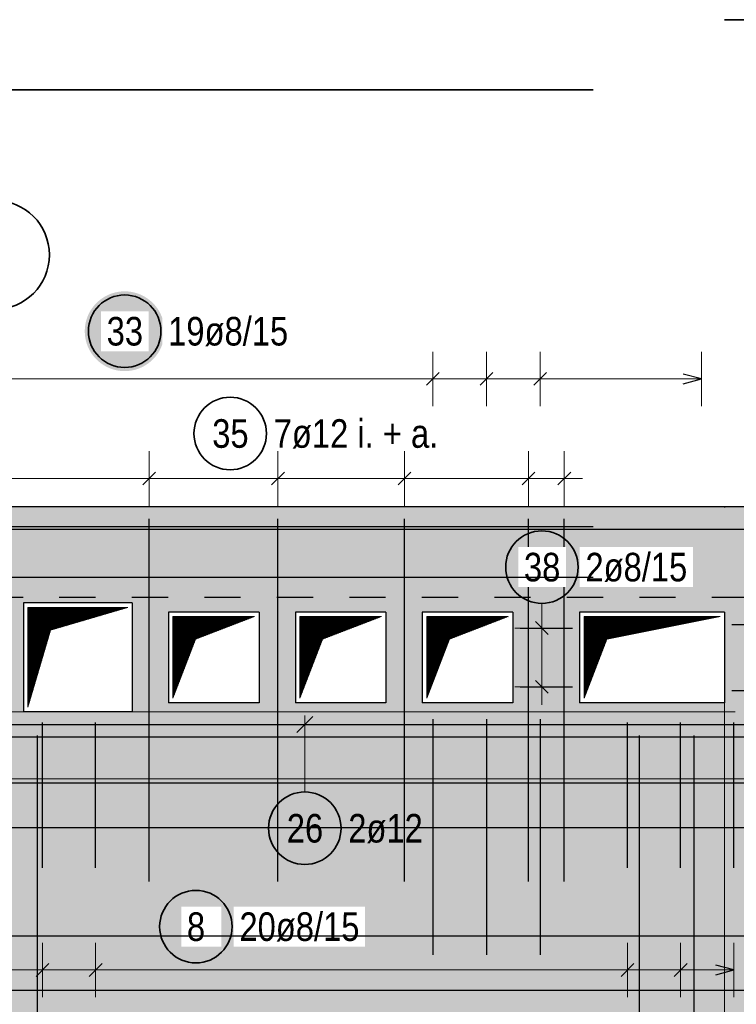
# Model space of a CAD drawing. Header units: millimetres. Extents: x -4.8 to 49, y -12 to 21.
# Tile 33 of 56: x 30.7 to 32.7, y 6.1 to 8.8. Entities that reach past the tile are written whole.
import ezdxf

# ---------------------------------------------------------------- set-up
doc = ezdxf.new("R2010")
doc.units = ezdxf.units.MM
doc.linetypes.add('HIDDEN', pattern=[0.375, 0.25, -0.125])
doc.layers.add('Achsen', color=7, linetype='Continuous', lineweight=20)
doc.styles.add('Arial Narrow', font='ARIALN.TTF')
pattern_1 = [(45, (0, 0), (-0.00183847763, 0.00183847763), [])]

msp = doc.modelspace()

# ---------------------------------------------------------------- hatches: boundary and pattern name
at = {"lineweight": 25, "true_color": 0xffffff}
for points in [[(31.134054, 7.931486), (31.133987, 7.935325), (31.133786, 7.939159), (31.133452, 7.942984), (31.132984, 7.946795), (31.132383, 7.950587), (31.131651, 7.954356), (31.130787, 7.958097), (31.129793, 7.961806), (31.128671, 7.965477), (31.127421, 7.969108), (31.126045, 7.972692), (31.124544, 7.976227), (31.122922, 7.979706), (31.121179, 7.983127), (31.119317, 7.986486), (31.11734, 7.989777), (31.115248, 7.992997), (31.113046, 7.996142), (31.110736, 7.999208), (31.108319, 8.002192), (31.1058, 8.00509), (31.103182, 8.007898), (31.100467, 8.010613), (31.097659, 8.013232), (31.094761, 8.01575), (31.091777, 8.018167), (31.088711, 8.020477), (31.085566, 8.02268), (31.082345, 8.024771), (31.079054, 8.026748), (31.075696, 8.02861), (31.072275, 8.030353), (31.068795, 8.031976), (31.065261, 8.033476), (31.061677, 8.034852), (31.058046, 8.036102), (31.054374, 8.037224), (31.050666, 8.038218), (31.046925, 8.039082), (31.043156, 8.039814), (31.039363, 8.040415), (31.035552, 8.040883), (31.031728, 8.041218), (31.027893, 8.041419), (31.024054, 8.041486), (31.020215, 8.041419), (31.016381, 8.041218), (31.012556, 8.040883), (31.008745, 8.040415), (31.004953, 8.039814), (31.001184, 8.039082), (30.997443, 8.038218), (30.993734, 8.037224), (30.990062, 8.036102), (30.986432, 8.034852), (30.982848, 8.033476), (30.979313, 8.031976), (30.975834, 8.030353), (30.972412, 8.02861), (30.969054, 8.026748), (30.965763, 8.024771), (30.962543, 8.02268), (30.959398, 8.020477), (30.956332, 8.018167), (30.953348, 8.01575), (30.95045, 8.013232), (30.947642, 8.010613), (30.944927, 8.007898), (30.942308, 8.00509), (30.939789, 8.002192), (30.937373, 7.999208), (30.935062, 7.996142), (30.93286, 7.992997), (30.930769, 7.989777), (30.928792, 7.986486), (30.92693, 7.983127), (30.925187, 7.979706), (30.923564, 7.976227), (30.922064, 7.972692), (30.920688, 7.969108), (30.919438, 7.965477), (30.918316, 7.961806), (30.917322, 7.958097), (30.916458, 7.954356), (30.915725, 7.950587), (30.915125, 7.946795), (30.914657, 7.942984), (30.914322, 7.939159), (30.914121, 7.935325), (30.914054, 7.931486), (30.914121, 7.927647), (30.914322, 7.923812), (30.914657, 7.919987), (30.915125, 7.916177), (30.915725, 7.912384), (30.916458, 7.908615), (30.917322, 7.904874), (30.918316, 7.901165), (30.919438, 7.897494), (30.920688, 7.893863), (30.922064, 7.890279), (30.923564, 7.886745), (30.925187, 7.883265), (30.92693, 7.879844), (30.928792, 7.876486), (30.930769, 7.873194), (30.93286, 7.869974), (30.935062, 7.866829), (30.937373, 7.863763), (30.939789, 7.860779), (30.942308, 7.857881), (30.944927, 7.855073), (30.947642, 7.852358), (30.95045, 7.84974), (30.953348, 7.847221), (30.956332, 7.844804), (30.959398, 7.842494), (30.962543, 7.840291), (30.965763, 7.8382), (30.969054, 7.836223), (30.972412, 7.834361), (30.975834, 7.832618), (30.979313, 7.830996), (30.982848, 7.829495), (30.986432, 7.828119), (30.990062, 7.826869), (30.993734, 7.825747), (30.997443, 7.824753), (31.001184, 7.823889), (31.004953, 7.823157), (31.008745, 7.822556), (31.012556, 7.822088), (31.016381, 7.821754), (31.020215, 7.821553), (31.024054, 7.821486), (31.027893, 7.821553), (31.031728, 7.821754), (31.035552, 7.822088), (31.039363, 7.822556), (31.043156, 7.823157), (31.046925, 7.823889), (31.050666, 7.824753), (31.054374, 7.825747), (31.058046, 7.826869), (31.061677, 7.828119), (31.065261, 7.829495), (31.068795, 7.830996), (31.072275, 7.832618), (31.075696, 7.834361), (31.079054, 7.836223), (31.082345, 7.8382), (31.085566, 7.840291), (31.088711, 7.842494), (31.091777, 7.844804), (31.094761, 7.847221), (31.097659, 7.84974), (31.100467, 7.852358), (31.103182, 7.855073), (31.1058, 7.857881), (31.108319, 7.860779), (31.110736, 7.863763), (31.113046, 7.866829), (31.115248, 7.869974), (31.11734, 7.873194), (31.119317, 7.876486), (31.121179, 7.879844), (31.122922, 7.883265), (31.124544, 7.886745), (31.126045, 7.890279), (31.127421, 7.893863), (31.128671, 7.897494), (31.129793, 7.901165), (31.130787, 7.904874), (31.131651, 7.908615), (31.132383, 7.912384), (31.132984, 7.916177), (31.133452, 7.919987), (31.133786, 7.923812)], [(32.285, 7.281014), (32.284933, 7.284852), (32.284732, 7.288687), (32.284397, 7.292512), (32.283929, 7.296323), (32.283329, 7.300115), (32.282596, 7.303884), (32.281733, 7.307625), (32.280739, 7.311334), (32.279616, 7.315005), (32.278366, 7.318636), (32.27699, 7.32222), (32.27549, 7.325755), (32.273867, 7.329234), (32.272124, 7.332655), (32.270263, 7.336014), (32.268285, 7.339305), (32.266194, 7.342525), (32.263992, 7.34567), (32.261681, 7.348736), (32.259265, 7.35172), (32.256746, 7.354618), (32.254127, 7.357426), (32.251412, 7.360141), (32.248604, 7.362759), (32.245707, 7.365278), (32.242723, 7.367695), (32.239656, 7.370005), (32.236511, 7.372208), (32.233291, 7.374299), (32.23, 7.376276), (32.226642, 7.378138), (32.223221, 7.379881), (32.219741, 7.381504), (32.216207, 7.383004), (32.212622, 7.38438), (32.208992, 7.38563), (32.20532, 7.386752), (32.201611, 7.387746), (32.19787, 7.38861), (32.194101, 7.389342), (32.190309, 7.389943), (32.186498, 7.390411), (32.182673, 7.390746), (32.178839, 7.390946), (32.175, 7.391014), (32.171161, 7.390946), (32.167327, 7.390746), (32.163502, 7.390411), (32.159691, 7.389943), (32.155899, 7.389342), (32.15213, 7.38861), (32.148389, 7.387746), (32.14468, 7.386752), (32.141008, 7.38563), (32.137378, 7.38438), (32.133793, 7.383004), (32.130259, 7.381504), (32.126779, 7.379881), (32.123358, 7.378138), (32.12, 7.376276), (32.116709, 7.374299), (32.113489, 7.372208), (32.110344, 7.370005), (32.107277, 7.367695), (32.104293, 7.365278), (32.101396, 7.362759), (32.098588, 7.360141), (32.095873, 7.357426), (32.093254, 7.354618), (32.090735, 7.35172), (32.088319, 7.348736), (32.086008, 7.34567), (32.083806, 7.342525), (32.081715, 7.339305), (32.079737, 7.336014), (32.077876, 7.332655), (32.076133, 7.329234), (32.07451, 7.325755), (32.07301, 7.32222), (32.071634, 7.318636), (32.070384, 7.315005), (32.069261, 7.311334), (32.068267, 7.307625), (32.067404, 7.303884), (32.066671, 7.300115), (32.066071, 7.296323), (32.065603, 7.292512), (32.065268, 7.288687), (32.065067, 7.284852), (32.065, 7.281014), (32.065067, 7.277175), (32.065268, 7.27334), (32.065603, 7.269515), (32.066071, 7.265704), (32.066671, 7.261912), (32.067404, 7.258143), (32.068267, 7.254402), (32.069261, 7.250693), (32.070384, 7.247022), (32.071634, 7.243391), (32.07301, 7.239807), (32.07451, 7.236272), (32.076133, 7.232793), (32.077876, 7.229372), (32.079737, 7.226014), (32.081715, 7.222722), (32.083806, 7.219502), (32.086008, 7.216357), (32.088319, 7.213291), (32.090735, 7.210307), (32.093254, 7.207409), (32.095873, 7.204601), (32.098588, 7.201886), (32.101396, 7.199268), (32.104293, 7.196749), (32.107277, 7.194332), (32.110344, 7.192022), (32.113489, 7.189819), (32.116709, 7.187728), (32.12, 7.185751), (32.123358, 7.183889), (32.126779, 7.182146), (32.130259, 7.180524), (32.133793, 7.179023), (32.137378, 7.177647), (32.141008, 7.176397), (32.14468, 7.175275), (32.148389, 7.174281), (32.15213, 7.173417), (32.155899, 7.172685), (32.159691, 7.172084), (32.163502, 7.171616), (32.167327, 7.171281), (32.171161, 7.171081), (32.175, 7.171014), (32.178839, 7.171081), (32.182673, 7.171281), (32.186498, 7.171616), (32.190309, 7.172084), (32.194101, 7.172685), (32.19787, 7.173417), (32.201611, 7.174281), (32.20532, 7.175275), (32.208992, 7.176397), (32.212622, 7.177647), (32.216207, 7.179023), (32.219741, 7.180524), (32.223221, 7.182146), (32.226642, 7.183889), (32.23, 7.185751), (32.233291, 7.187728), (32.236511, 7.189819), (32.239656, 7.192022), (32.242723, 7.194332), (32.245707, 7.196749), (32.248604, 7.199268), (32.251412, 7.201886), (32.254127, 7.204601), (32.256746, 7.207409), (32.259265, 7.210307), (32.261681, 7.213291), (32.263992, 7.216357), (32.266194, 7.219502), (32.268285, 7.222722), (32.270263, 7.226014), (32.272124, 7.229372), (32.273867, 7.232793), (32.27549, 7.236272), (32.27699, 7.239807), (32.278366, 7.243391), (32.279616, 7.247022), (32.280739, 7.250693), (32.281733, 7.254402), (32.282596, 7.258143), (32.283329, 7.261912), (32.283929, 7.265704), (32.284397, 7.269515), (32.284732, 7.27334)]]:
    msp.add_hatch(color=7, dxfattribs=at).paths.add_polyline_path(points)
at = {"lineweight": 50, "true_color": 0xd7ffd7}
msp.add_hatch(color=254, dxfattribs=at).paths.add_polyline_path([(35.79385, 7.267038), (35.796326, 7.267038), (35.796326, 7.447038), (26.26661, 7.447038), (26.26661, 7.197038), (35.79385, 7.197038)])
h = msp.add_hatch(color=254, dxfattribs=at)
h.paths.add_polyline_path([(29.874263, 4.267038), (35.54385, 4.267038), (35.54385, 6.847038), (35.343951, 6.847038), (35.343951, 6.997038), (35.54385, 6.997038), (35.54385, 7.197038), (30.504145, 7.197038), (30.504145, 6.897044), (29.204145, 6.897044), (29.204145, 7.197038), (28.041061, 7.197038), (28.041061, 6.597044), (26.641061, 6.597044), (26.641061, 7.197038), (26.51661, 7.197038), (26.51661, 6.327038), (26.71661, 6.327038), (26.71661, 6.267038), (26.51661, 6.267038), (26.51661, 6.127038), (26.71661, 6.127038), (26.71661, 6.067038), (26.51661, 6.067038), (26.51661, 4.267038), (28.864263, 4.267038), (28.864263, 6.602038), (29.874263, 6.602038)])
h.paths.add_polyline_path([(30.744844, 6.882044), (30.744844, 7.182044), (31.044844, 7.182044), (31.044844, 6.882044)])
h.paths.add_polyline_path([(27.81811, 6.127038), (27.55811, 6.127038), (27.55811, 6.327038), (27.81811, 6.327038)])
h.paths.add_polyline_path([(31.144844, 6.907038), (31.144844, 7.157038), (31.394844, 7.157038), (31.394844, 6.907038)])
h.paths.add_polyline_path([(31.494844, 6.907038), (31.494844, 7.157038), (31.744844, 7.157038), (31.744844, 6.907038)])
h.paths.add_polyline_path([(31.844845, 6.907038), (31.844845, 7.157038), (32.094845, 7.157038), (32.094845, 6.907038)])
h.paths.add_polyline_path([(28.266609, 4.337038), (28.266584, 4.338609), (28.26651, 4.340178), (28.266387, 4.341744), (28.266215, 4.343305), (28.265994, 4.34486), (28.265724, 4.346407), (28.265405, 4.347945), (28.265038, 4.349473), (28.264624, 4.350988), (28.264162, 4.352489), (28.263653, 4.353975), (28.263098, 4.355444), (28.262497, 4.356896), (28.261851, 4.358327), (28.261159, 4.359738), (28.260424, 4.361126), (28.259646, 4.36249), (28.258826, 4.363829), (28.257963, 4.365142), (28.25706, 4.366427), (28.256117, 4.367683), (28.255135, 4.368909), (28.254115, 4.370104), (28.253058, 4.371265), (28.251964, 4.372393), (28.250837, 4.373487), (28.249675, 4.374544), (28.24848, 4.375564), (28.247255, 4.376546), (28.245998, 4.377489), (28.244713, 4.378392), (28.2434, 4.379255), (28.242061, 4.380075), (28.240697, 4.380853), (28.239309, 4.381588), (28.237898, 4.382279), (28.236467, 4.382926), (28.235015, 4.383527), (28.233546, 4.384082), (28.23206, 4.384591), (28.230559, 4.385053), (28.229044, 4.385467), (28.227516, 4.385834), (28.225978, 4.386152), (28.224431, 4.386423), (28.222876, 4.386644), (28.221315, 4.386816), (28.219749, 4.386939), (28.21818, 4.387013), (28.216609, 4.387038), (28.215039, 4.387013), (28.21347, 4.386939), (28.211904, 4.386816), (28.210342, 4.386644), (28.208787, 4.386423), (28.20724, 4.386152), (28.205702, 4.385834), (28.204175, 4.385467), (28.20266, 4.385053), (28.201158, 4.384591), (28.199672, 4.384082), (28.198203, 4.383527), (28.196752, 4.382926), (28.19532, 4.382279), (28.19391, 4.381588), (28.192521, 4.380853), (28.191157, 4.380075), (28.189818, 4.379255), (28.188505, 4.378392), (28.18722, 4.377489), (28.185964, 4.376546), (28.184738, 4.375564), (28.183544, 4.374544), (28.182382, 4.373487), (28.181254, 4.372393), (28.180161, 4.371265), (28.179104, 4.370104), (28.178083, 4.368909), (28.177101, 4.367683), (28.176158, 4.366427), (28.175255, 4.365142), (28.174393, 4.363829), (28.173572, 4.36249), (28.172794, 4.361126), (28.172059, 4.359738), (28.171368, 4.358327), (28.170721, 4.356896), (28.17012, 4.355444), (28.169565, 4.353975), (28.169056, 4.352489), (28.168594, 4.350988), (28.16818, 4.349473), (28.167813, 4.347945), (28.167495, 4.346407), (28.167225, 4.34486), (28.167003, 4.343305), (28.166831, 4.341744), (28.166708, 4.340178), (28.166634, 4.338609), (28.166609, 4.337038), (28.166634, 4.335468), (28.166708, 4.333899), (28.166831, 4.332333), (28.167003, 4.330771), (28.167225, 4.329216), (28.167495, 4.327669), (28.167813, 4.326131), (28.16818, 4.324604), (28.168594, 4.323089), (28.169056, 4.321587), (28.169565, 4.320101), (28.17012, 4.318632), (28.170721, 4.317181), (28.171368, 4.315749), (28.172059, 4.314339), (28.172794, 4.31295), (28.173572, 4.311586), (28.174393, 4.310247), (28.175255, 4.308934), (28.176158, 4.307649), (28.177101, 4.306393), (28.178083, 4.305167), (28.179104, 4.303973), (28.180161, 4.302811), (28.181254, 4.301683), (28.182382, 4.30059), (28.183544, 4.299533), (28.184738, 4.298512), (28.185964, 4.29753), (28.18722, 4.296587), (28.188505, 4.295684), (28.189818, 4.294822), (28.191157, 4.294001), (28.192521, 4.293223), (28.19391, 4.292488), (28.19532, 4.291797), (28.196752, 4.29115), (28.198203, 4.290549), (28.199672, 4.289994), (28.201158, 4.289485), (28.20266, 4.289023), (28.204175, 4.288609), (28.205702, 4.288242), (28.20724, 4.287924), (28.208787, 4.287654), (28.210342, 4.287432), (28.211904, 4.28726), (28.21347, 4.287137), (28.215039, 4.287063), (28.216609, 4.287038), (28.21818, 4.287063), (28.219749, 4.287137), (28.221315, 4.28726), (28.222876, 4.287432), (28.224431, 4.287654), (28.225978, 4.287924), (28.227516, 4.288242), (28.229044, 4.288609), (28.230559, 4.289023), (28.23206, 4.289485), (28.233546, 4.289994), (28.235015, 4.290549), (28.236467, 4.29115), (28.237898, 4.291797), (28.239309, 4.292488), (28.240697, 4.293223), (28.242061, 4.294001), (28.2434, 4.294822), (28.244713, 4.295684), (28.245998, 4.296587), (28.247255, 4.29753), (28.24848, 4.298512), (28.249675, 4.299533), (28.250837, 4.30059), (28.251964, 4.301683), (28.253058, 4.302811), (28.254115, 4.303973), (28.255135, 4.305167), (28.256117, 4.306393), (28.25706, 4.307649), (28.257963, 4.308934), (28.258826, 4.310247), (28.259646, 4.311586), (28.260424, 4.31295), (28.261159, 4.314339), (28.261851, 4.315749), (28.262497, 4.317181), (28.263098, 4.318632), (28.263653, 4.320101), (28.264162, 4.321587), (28.264624, 4.323089), (28.265038, 4.324604), (28.265405, 4.326131), (28.265724, 4.327669), (28.265994, 4.329216), (28.266215, 4.330771), (28.266387, 4.332333), (28.26651, 4.333899), (28.266584, 4.335468)])
h.paths.add_polyline_path([(32.278997, 6.907038), (32.278997, 7.157038), (32.678997, 7.157038), (32.678997, 6.907038)])
h.paths.add_polyline_path([(28.71414, 6.867044), (28.71414, 6.987044), (28.96414, 6.987044), (28.96414, 6.867044)])
at = {"layer": 'Achsen', "lineweight": 13}
h = msp.add_hatch(dxfattribs=at)
h.set_pattern_fill('Mau', color=6, scale=0.01, angle=45, style=0, pattern_type=2)
h.set_pattern_definition(pattern_1)
h.paths.add_polyline_path([(30.757344, 6.894544), (30.819844, 7.107044), (31.032344, 7.169544), (30.757344, 7.169544)])
h = msp.add_hatch(dxfattribs=at)
h.set_pattern_fill('Mau', color=6, scale=0.01, angle=45, style=0, pattern_type=2)
h.set_pattern_definition(pattern_1)
h.paths.add_polyline_path([(31.157344, 6.919538), (31.219844, 7.082038), (31.382344, 7.144538), (31.157344, 7.144538)])
h = msp.add_hatch(dxfattribs=at)
h.set_pattern_fill('Mau', color=6, scale=0.01, angle=45, style=0, pattern_type=2)
h.set_pattern_definition(pattern_1)
h.paths.add_polyline_path([(31.507344, 6.919538), (31.569844, 7.082038), (31.732344, 7.144538), (31.507344, 7.144538)])
h = msp.add_hatch(dxfattribs=at)
h.set_pattern_fill('Mau', color=6, scale=0.01, angle=45, style=0, pattern_type=2)
h.set_pattern_definition(pattern_1)
h.paths.add_polyline_path([(31.857345, 6.919538), (31.919845, 7.082038), (32.082345, 7.144538), (31.857345, 7.144538)])
h = msp.add_hatch(dxfattribs=at)
h.set_pattern_fill('Mau', color=6, scale=0.01, angle=45, style=0, pattern_type=2)
h.set_pattern_definition(pattern_1)
h.paths.add_polyline_path([(32.291497, 6.919538), (32.353997, 7.082038), (32.666497, 7.144538), (32.291497, 7.144538)])
at = {"layer": 'Achsen', "lineweight": 25, "true_color": 0xffffff}
msp.add_hatch(color=7, dxfattribs=at).paths.add_polyline_path([(31.3306, 6.289545), (31.330533, 6.293384), (31.330332, 6.297218), (31.329997, 6.301043), (31.329529, 6.304854), (31.328928, 6.308646), (31.328196, 6.312415), (31.327332, 6.316157), (31.326338, 6.319865), (31.325216, 6.323537), (31.323966, 6.327167), (31.32259, 6.330752), (31.32109, 6.334286), (31.319467, 6.337766), (31.317724, 6.341187), (31.315862, 6.344545), (31.313885, 6.347836), (31.311794, 6.351056), (31.309591, 6.354202), (31.307281, 6.357268), (31.304864, 6.360252), (31.302346, 6.36315), (31.299727, 6.365958), (31.297012, 6.368673), (31.294204, 6.371291), (31.291306, 6.37381), (31.288322, 6.376226), (31.285256, 6.378537), (31.282111, 6.380739), (31.278891, 6.38283), (31.2756, 6.384808), (31.272241, 6.386669), (31.26882, 6.388413), (31.265341, 6.390035), (31.261806, 6.391535), (31.258222, 6.392911), (31.254591, 6.394161), (31.25092, 6.395284), (31.247211, 6.396278), (31.24347, 6.397141), (31.239701, 6.397874), (31.235909, 6.398475), (31.232098, 6.398943), (31.228273, 6.399277), (31.224439, 6.399478), (31.2206, 6.399545), (31.216761, 6.399478), (31.212926, 6.399277), (31.209101, 6.398943), (31.205291, 6.398475), (31.201498, 6.397874), (31.197729, 6.397141), (31.193988, 6.396278), (31.190279, 6.395284), (31.186608, 6.394161), (31.182977, 6.392911), (31.179393, 6.391535), (31.175859, 6.390035), (31.172379, 6.388413), (31.168958, 6.386669), (31.1656, 6.384808), (31.162308, 6.38283), (31.159088, 6.380739), (31.155943, 6.378537), (31.152877, 6.376226), (31.149893, 6.37381), (31.146995, 6.371291), (31.144187, 6.368673), (31.141472, 6.365958), (31.138854, 6.36315), (31.136335, 6.360252), (31.133918, 6.357268), (31.131608, 6.354202), (31.129405, 6.351056), (31.127314, 6.347836), (31.125337, 6.344545), (31.123475, 6.341187), (31.121732, 6.337766), (31.12011, 6.334286), (31.118609, 6.330752), (31.117233, 6.327167), (31.115983, 6.323537), (31.114861, 6.319865), (31.113867, 6.316157), (31.113003, 6.312415), (31.112271, 6.308646), (31.11167, 6.304854), (31.111202, 6.301043), (31.110868, 6.297218), (31.110667, 6.293384), (31.1106, 6.289545), (31.110667, 6.285706), (31.110868, 6.281872), (31.111202, 6.278047), (31.11167, 6.274236), (31.112271, 6.270444), (31.113003, 6.266675), (31.113867, 6.262934), (31.114861, 6.259225), (31.115983, 6.255553), (31.117233, 6.251923), (31.118609, 6.248338), (31.12011, 6.244804), (31.121732, 6.241324), (31.123475, 6.237903), (31.125337, 6.234545), (31.127314, 6.231254), (31.129405, 6.228034), (31.131608, 6.224889), (31.133918, 6.221822), (31.136335, 6.218839), (31.138854, 6.215941), (31.141472, 6.213133), (31.144187, 6.210418), (31.146995, 6.207799), (31.149893, 6.20528), (31.152877, 6.202864), (31.155943, 6.200553), (31.159088, 6.198351), (31.162308, 6.19626), (31.1656, 6.194282), (31.168958, 6.192421), (31.172379, 6.190678), (31.175859, 6.189055), (31.179393, 6.187555), (31.182977, 6.186179), (31.186608, 6.184929), (31.190279, 6.183806), (31.193988, 6.182813), (31.197729, 6.181949), (31.201498, 6.181216), (31.205291, 6.180616), (31.209101, 6.180148), (31.212926, 6.179813), (31.216761, 6.179612), (31.2206, 6.179545), (31.224439, 6.179612), (31.228273, 6.179813), (31.232098, 6.180148), (31.235909, 6.180616), (31.239701, 6.181216), (31.24347, 6.181949), (31.247211, 6.182813), (31.25092, 6.183806), (31.254591, 6.184929), (31.258222, 6.186179), (31.261806, 6.187555), (31.265341, 6.189055), (31.26882, 6.190678), (31.272241, 6.192421), (31.2756, 6.194282), (31.278891, 6.19626), (31.282111, 6.198351), (31.285256, 6.200553), (31.288322, 6.202864), (31.291306, 6.20528), (31.294204, 6.207799), (31.297012, 6.210418), (31.299727, 6.213133), (31.302346, 6.215941), (31.304864, 6.218839), (31.307281, 6.221822), (31.309591, 6.224889), (31.311794, 6.228034), (31.313885, 6.231254), (31.315862, 6.234545), (31.317724, 6.237903), (31.319467, 6.241324), (31.32109, 6.244804), (31.32259, 6.248338), (31.323966, 6.251923), (31.325216, 6.255553), (31.326338, 6.259225), (31.327332, 6.262934), (31.328196, 6.266675), (31.328928, 6.270444), (31.329529, 6.274236), (31.329997, 6.278047), (31.330332, 6.281872)])

# ---------------------------------------------------------------- linework, layer by layer
at = {"color": 2, "linetype": 'Continuous', "lineweight": 35}
for p, q in [((32.678997, 8.790563), (35.478997, 8.790563)), ((32.31661, 8.597371), (26.31661, 8.597371))]:
    msp.add_line(p, q, dxfattribs=at)
at = {"color": 5, "linetype": 'Continuous', "lineweight": 18}
for p, q in [((31.873939, 7.725), (31.873939, 7.875)), ((32.022151, 7.725), (32.022151, 7.875)), ((32.170362, 7.725), (32.170362, 7.875)), ((32.614997, 7.725), (32.614997, 7.875)), ((32.614997, 7.8), (29.947188, 7.8)), ((31.091395, 7.450307), (31.091395, 7.600307)), ((31.44685, 7.450307), (31.44685, 7.600307)), ((31.795723, 7.450307), (31.795723, 7.600307)), ((32.13814, 7.450307), (32.13814, 7.600307)), ((32.236625, 7.450307), (32.236625, 7.600307)), ((32.286625, 7.525307), (30.498338, 7.525307)), ((32.175, 7.181014), (32.175, 7.163038)), ((32.175, 7.163038), (32.175, 6.901054)), ((32.25, 7.113038), (32.1, 7.113038)), ((32.25, 6.951054), (32.1, 6.951054))]:
    msp.add_line(p, q, dxfattribs=at)
at = {"color": 3, "linetype": 'Continuous', "lineweight": 25}
for p, q in [((31.856262, 7.782322), (31.891617, 7.817678)), ((32.004473, 7.782322), (32.039828, 7.817678)), ((32.152685, 7.782322), (32.18804, 7.817678)), ((32.614997, 7.8), (32.564997, 7.813397)), ((32.564997, 7.786603), (32.614997, 7.8)), ((31.073717, 7.507629), (31.109073, 7.542984)), ((31.429173, 7.507629), (31.464528, 7.542984)), ((31.778046, 7.507629), (31.813401, 7.542984)), ((32.120462, 7.507629), (32.155818, 7.542984)), ((32.218947, 7.507629), (32.254303, 7.542984)), ((35.796326, 7.447038), (26.51661, 7.447038)), ((31.091395, 6.414212), (31.091395, 7.414212)), ((31.44685, 6.414212), (31.44685, 7.414212)), ((31.795723, 6.414212), (31.795723, 7.414212)), ((32.13814, 6.414212), (32.13814, 7.414212)), ((32.236625, 6.414212), (32.236625, 7.414212)), ((32.31661, 7.392038), (26.31661, 7.392038)), ((28.357268, 7.385254), (35.780057, 7.385254)), ((31.044844, 7.182044), (30.744844, 7.182044)), ((30.744844, 7.182044), (30.744844, 6.882044)), ((31.044844, 7.182044), (31.044844, 6.882044)), ((31.394844, 7.157038), (31.144844, 7.157038)), ((31.144844, 7.157038), (31.144844, 6.907038)), ((31.394844, 7.157038), (31.394844, 6.907038)), ((31.744844, 7.157038), (31.494844, 7.157038)), ((31.494844, 7.157038), (31.494844, 6.907038)), ((31.744844, 7.157038), (31.744844, 6.907038)), ((32.094845, 7.157038), (31.844845, 7.157038)), ((31.844845, 7.157038), (31.844845, 6.907038)), ((32.094845, 7.157038), (32.094845, 6.907038)), ((32.678997, 7.157038), (32.278997, 7.157038)), ((32.278997, 7.157038), (32.278997, 6.907038)), ((32.678997, 7.157038), (32.678997, 6.907038)), ((32.192678, 7.09536), (32.157322, 7.130716)), ((32.698997, 7.123038), (33.098997, 7.123038)), ((32.114845, 7.113038), (32.258997, 7.113038)), ((32.114845, 6.951054), (32.258997, 6.951054)), ((32.192678, 6.933377), (32.157322, 6.968732)), ((32.698997, 6.941056), (33.098997, 6.941056)), ((31.394844, 6.907038), (31.144844, 6.907038)), ((31.744844, 6.907038), (31.494844, 6.907038)), ((32.094845, 6.907038), (31.844845, 6.907038)), ((32.678997, 6.907038), (32.278997, 6.907038)), ((31.044844, 6.882044), (30.744844, 6.882044)), ((31.873939, 6.862044), (31.873939, 6.212044)), ((32.022151, 6.862044), (32.022151, 6.212044)), ((32.170362, 6.862044), (32.170362, 6.212044))]:
    msp.add_line(p, q, dxfattribs=at)
at = {"color": 3, "linetype": 'HIDDEN', "lineweight": 25, "ltscale": 0.25}
msp.add_line((35.54385, 7.197038), (30.504145, 7.197038), dxfattribs=at)
at = {"color": 2, "linetype": 'Continuous', "lineweight": 35}
for centre in [(31.024054, 7.931486), (31.3152, 7.649438), (32.175, 7.281014)]:
    msp.add_circle(centre, 0.1, dxfattribs=at)
at = {"layer": 'Achsen', "color": 6, "linetype": 'Continuous', "lineweight": 13}
for p, q in [((30.757344, 6.894544), (30.757344, 7.169544)), ((30.757344, 7.169544), (31.032344, 7.169544)), ((30.819844, 7.107044), (31.032344, 7.169544)), ((31.157344, 6.919538), (31.157344, 7.144538)), ((31.157344, 7.144538), (31.382344, 7.144538)), ((31.219844, 7.082038), (31.382344, 7.144538)), ((31.507344, 6.919538), (31.507344, 7.144538)), ((31.507344, 7.144538), (31.732344, 7.144538)), ((31.569844, 7.082038), (31.732344, 7.144538)), ((31.857345, 6.919538), (31.857345, 7.144538)), ((31.857345, 7.144538), (32.082345, 7.144538)), ((31.919845, 7.082038), (32.082345, 7.144538)), ((32.291497, 6.919538), (32.291497, 7.144538)), ((32.291497, 7.144538), (32.666497, 7.144538)), ((32.353997, 7.082038), (32.666497, 7.144538)), ((30.757344, 6.894544), (30.819844, 7.107044)), ((31.157344, 6.919538), (31.219844, 7.082038)), ((31.507344, 6.919538), (31.569844, 7.082038)), ((31.857345, 6.919538), (31.919845, 7.082038)), ((32.291497, 6.919538), (32.353997, 7.082038))]:
    msp.add_line(p, q, dxfattribs=at)
at = {"layer": 'Achsen', "color": 9, "linetype": 'Continuous', "lineweight": 0}
for p, q in [((32.678997, 6.907038), (32.678997, 5.167808)), ((29.883187, 6.882044), (32.708405, 6.882044)), ((28.091061, 6.697044), (35.51385, 6.697044))]:
    msp.add_line(p, q, dxfattribs=at)
at = {"layer": 'Achsen', "color": 5, "linetype": 'Continuous', "lineweight": 18}
for p, q in [((31.520865, 6.660895), (31.520865, 6.872044)), ((30.79736, 6.245), (30.79736, 6.095)), ((30.944056, 6.245), (30.944056, 6.095)), ((32.411012, 6.245), (32.411012, 6.095)), ((32.557707, 6.245), (32.557707, 6.095)), ((32.704403, 6.095), (32.704403, 6.245)), ((29.917187, 6.17), (32.704403, 6.17))]:
    msp.add_line(p, q, dxfattribs=at)
at = {"layer": 'Achsen', "color": 3, "linetype": 'Continuous', "lineweight": 25}
for p, q in [((29.02814, 6.847044), (33.40414, 6.847044)), ((30.79736, 6.452044), (30.79736, 6.852044)), ((30.944056, 6.452044), (30.944056, 6.852044)), ((31.542963, 6.869141), (31.498768, 6.824947)), ((32.411012, 6.452044), (32.411012, 6.852044)), ((32.557707, 6.452044), (32.557707, 6.852044)), ((32.704403, 6.452044), (32.704403, 6.852044)), ((30.783184, 4.267041), (30.783184, 6.817041)), ((32.444011, 4.267047), (32.444011, 6.817047)), ((32.594995, 4.267048), (32.594995, 6.817048)), ((28.071061, 6.813044), (35.49385, 6.813044)), ((28.071061, 6.686038), (35.49385, 6.686038)), ((29.904263, 6.563038), (35.53385, 6.563038)), ((30.815038, 6.187678), (30.779682, 6.152322)), ((30.961733, 6.187678), (30.926378, 6.152322)), ((32.428689, 6.187678), (32.393334, 6.152322)), ((32.575385, 6.187678), (32.54003, 6.152322)), ((32.704403, 6.17), (32.654403, 6.183397)), ((32.654403, 6.156603), (32.704403, 6.17)), ((29.904263, 6.114638), (35.53385, 6.114638))]:
    msp.add_line(p, q, dxfattribs=at)
at = {"layer": 'Achsen', "color": 2, "linetype": 'Continuous', "lineweight": 35}
for centre, radius in [((30.66651, 8.14198), 0.15), ((31.520865, 6.560895), 0.1), ((31.2206, 6.289545), 0.1)]:
    msp.add_circle(centre, radius, dxfattribs=at)
at = {"layer": 'Achsen', "color": 9, "linetype": 'Continuous', "lineweight": 0}
msp.add_circle((32.678997, 7.447038), 0.00111, dxfattribs=at)

# ---------------------------------------------------------------- texts
at = {"color": 2, "lineweight": 35, "insert": (31.144054, 7.970861), "char_height": 0.07875, "attachment_point": 1, "line_spacing_factor": 0.9, "style": 'Arial Narrow', "bg_fill": 3, "box_fill_scale": 1.2, "bg_fill_color": 256, "bg_fill_true_color": 13158600, "bg_fill_transparency": 0}
msp.add_mtext('19ø8/15', dxfattribs=at)
at = {"color": 2, "lineweight": 35, "char_height": 0.07875, "attachment_point": 1, "line_spacing_factor": 0.9, "style": 'Arial Narrow'}
for s, insert in [('35', (31.265588, 7.688813)), ('7ø12 i. + a.', (31.4352, 7.688813))]:
    msp.add_mtext(s, dxfattribs=dict(at, insert=insert))
at = {"layer": 'Achsen', "color": 2, "lineweight": 35, "char_height": 0.07875, "attachment_point": 1, "line_spacing_factor": 0.9, "style": 'Arial Narrow'}
for s, insert in [('26', (31.471253, 6.60027)), ('2ø12', (31.640865, 6.60027))]:
    msp.add_mtext(s, dxfattribs=dict(at, insert=insert))

# ---------------------------------------------------------------- next in the draw order: texts
at = {"color": 2, "lineweight": 35, "char_height": 0.07875, "attachment_point": 1, "line_spacing_factor": 0.9, "style": 'Arial Narrow', "bg_fill": 3, "box_fill_scale": 1.2, "bg_fill_color": 256, "bg_fill_true_color": 13158600, "bg_fill_transparency": 0}
for s, insert in [('33', (30.974442, 7.970861)), ('38', (32.125388, 7.320389)), ('2ø8/15', (32.295, 7.320389))]:
    msp.add_mtext(s, dxfattribs=dict(at, insert=insert))
at = {"layer": 'Achsen', "color": 2, "lineweight": 35, "char_height": 0.07875, "attachment_point": 1, "line_spacing_factor": 0.9, "style": 'Arial Narrow', "bg_fill": 3, "box_fill_scale": 1.2, "bg_fill_color": 256, "bg_fill_true_color": 13158600, "bg_fill_transparency": 0}
for s, insert in [('8', (31.195793, 6.32892)), ('20ø8/15', (31.3406, 6.32892))]:
    msp.add_mtext(s, dxfattribs=dict(at, insert=insert))

# ---------------------------------------------------------------- next in the draw order: linework, layer by layer
at = {"color": 3, "linetype": 'Continuous', "lineweight": 25}
msp.add_line((32.31661, 7.252038), (26.31661, 7.252038), dxfattribs=at)
at = {"layer": 'Achsen', "color": 3, "linetype": 'Continuous', "lineweight": 25}
msp.add_line((29.904263, 6.264105), (35.53385, 6.264105), dxfattribs=at)

doc.saveas('drawing.dxf')
